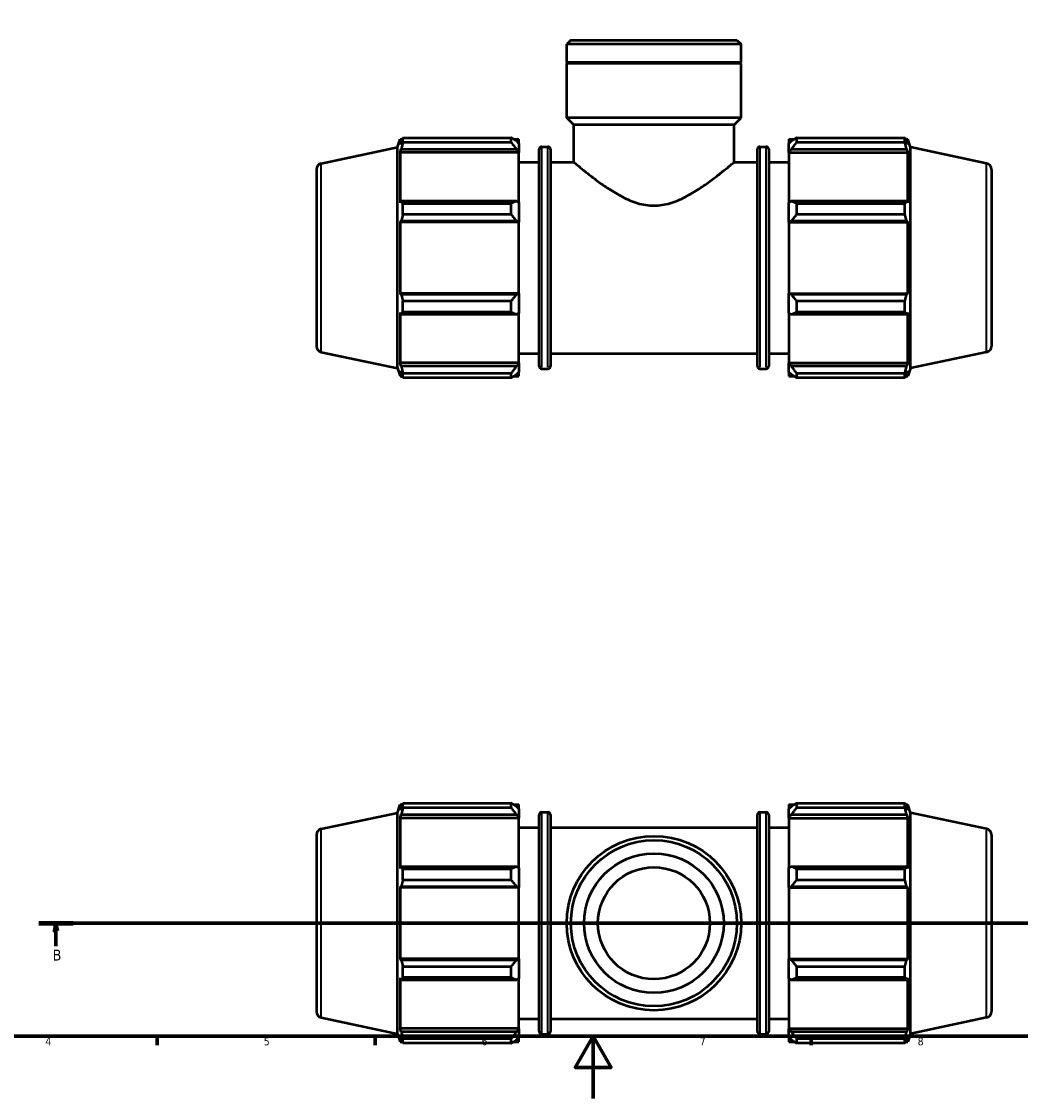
# Model space of a CAD drawing. Header units: millimetres. Extents: x 0 to 931, y 0 to 945.
# Tile 2 of 6: x 237 to 558, y 0 to 346. Entities that reach past the tile are written whole.
import ezdxf

# ---------------------------------------------------------------- set-up
doc = ezdxf.new("R2010")
doc.units = ezdxf.units.MM
doc.linetypes.add('CHAIN', pattern=[0.7087, 0.4724, -0.0591, 0.1181, -0.0591])
for name, color, linetype, lineweight in [('Border (ISO)', 7, 'Continuous', 70), ('Section Line (ISO)', 7, 'CHAIN', 70), ('Visible (ISO)', 7, 'Continuous', 50), ('Visible Narrow (ISO)', 7, 'Continuous', 35)]:
    doc.layers.add(name, color=color, linetype=linetype, lineweight=lineweight)
doc.styles.add('Label Text (ISO)', font='tahoma.ttf')
doc.styles.add('Note Text (ISO)', font='tahoma.ttf')

# ---------------------------------------------------------------- blocks, each defined once
blk = doc.blocks.new('Borders Default Border')
at = {"layer": 'Border (ISO)'}
for p, q in [((280.33, 20), (280.33, 17.1)), ((350.42, 20), (350.42, 17.1)), ((490.58, 20), (490.58, 17.1))]:
    blk.add_line(p, q, dxfattribs=at)
at = {"layer": 'Border (ISO)', "flags": 128}
for points in [[(20, 20), (20, 574), (821, 574), (821, 20), (20, 20)], [(420.5, 0), (420.5, 20), (414.73, 10), (426.27, 10), (420.5, 20)]]:
    blk.add_lwpolyline(points, dxfattribs=at)
at = {"layer": 'Border (ISO)', "color": 232, "true_color": 0xca0064, "char_height": 2.5, "attachment_point": 7, "style": 'Note Text (ISO)'}
for s, insert in [('4', (244.42, 17.1)), ('5', (314.64, 17.05)), ('6', (384.66, 17.05)), ('7', (454.77, 17.1)), ('8', (524.81, 17.04))]:
    blk.add_mtext(s, dxfattribs=dict(at, insert=insert))
blk = doc.blocks.new('2dTransSection0')
at = {"layer": 'Section Line (ISO)', "linetype": 'CHAIN'}
blk.add_line((242.34, 56.35), (700.37, 56.35), dxfattribs=at)
at = {"layer": 'Section Line (ISO)', "linetype": 'Continuous', "lineweight": 140}
for p, q in [((242.34, 56.35), (253.3, 56.35)), ((689.42, 56.35), (700.37, 56.35))]:
    blk.add_line(p, q, dxfattribs=at)
at = {"layer": 'Section Line (ISO)', "linetype": 'Continuous'}
for p, q in [((247.82, 56.35), (247.32, 53.85)), ((247.82, 53.85), (247.82, 56.35)), ((248.32, 53.85), (247.82, 56.35)), ((694.9, 56.35), (694.4, 53.85)), ((694.9, 53.85), (694.9, 56.35)), ((695.4, 53.85), (694.9, 56.35)), ((247.32, 53.85), (248.32, 53.85)), ((247.82, 48.93), (247.82, 53.85)), ((694.4, 53.85), (695.4, 53.85)), ((694.9, 48.93), (694.9, 53.85))]:
    blk.add_line(p, q, dxfattribs=at)
at = {"layer": 'Section Line (ISO)', "linetype": 'Continuous', "flags": 128}
for points in [[(248.32, 53.85), (247.82, 56.35), (247.32, 53.85), (248.32, 53.85)], [(695.4, 53.85), (694.9, 56.35), (694.4, 53.85), (695.4, 53.85)]]:
    blk.add_lwpolyline(points, dxfattribs=at)
at = {"layer": 'Section Line (ISO)'}
for points in [[(248.32, 53.85), (247.82, 56.35), (247.32, 53.85), (248.32, 53.85)], [(695.4, 53.85), (694.9, 56.35), (694.4, 53.85), (695.4, 53.85)]]:
    blk.add_solid(points, dxfattribs=at)
at = {"layer": 'Section Line (ISO)', "char_height": 3.5, "attachment_point": 7, "style": 'Label Text (ISO)'}
for insert in [(246.75, 44.35), (693.83, 44.35)]:
    blk.add_mtext('B', dxfattribs=dict(at, insert=insert))

msp = doc.modelspace()

# ---------------------------------------------------------------- linework, layer by layer
at = {"layer": 'Visible (ISO)'}
for p, q in [((413.348, 340.306), (412.003, 338.961)), ((413.348, 340.306), (466.714, 340.306)), ((466.714, 340.306), (468.059, 338.961)), ((412.003, 333.106), (412.003, 338.961)), ((468.059, 338.961), (412.003, 338.961)), ((468.059, 333.106), (468.059, 338.961)), ((468.059, 333.106), (412.003, 333.106)), ((412.303, 332.806), (412.003, 333.106)), ((468.059, 332.806), (412.003, 332.806)), ((412.003, 315.306), (412.003, 332.806)), ((467.759, 332.806), (468.059, 333.106)), ((468.059, 315.306), (468.059, 332.806)), ((468.059, 315.306), (412.003, 315.306)), ((414.245, 313.064), (412.003, 315.306)), ((465.817, 313.064), (468.059, 315.306)), ((465.817, 313.064), (414.245, 313.064)), ((414.245, 301.056), (414.245, 313.064)), ((465.817, 301.056), (465.817, 313.064)), ((357.571, 305.841), (358.414, 308.436)), ((358.414, 308.436), (358.414, 306.671)), ((358.414, 308.436), (359.115, 308.436)), ((359.347, 308.884), (394.171, 308.884)), ((359.347, 307.401), (359.347, 308.884)), ((394.171, 307.401), (394.171, 308.884)), ((394.886, 308.436), (396.631, 308.436)), ((396.631, 307.062), (396.631, 308.436)), ((483.431, 308.436), (483.431, 307.062)), ((483.431, 308.436), (485.177, 308.436)), ((485.891, 308.884), (485.891, 307.401)), ((485.891, 308.884), (520.716, 308.884)), ((520.716, 307.401), (520.716, 308.884)), ((520.948, 308.436), (521.648, 308.436)), ((521.648, 306.671), (521.648, 308.436)), ((522.491, 305.841), (521.648, 308.436)), ((333.115, 300.643), (357.571, 305.841)), ((357.571, 234.771), (357.571, 305.841)), ((358.814, 307.844), (358.414, 306.671)), ((358.414, 304.128), (358.814, 305.219)), ((358.814, 305.219), (395.811, 305.219)), ((394.171, 307.401), (359.347, 307.401)), ((396.631, 307.062), (395.811, 307.844)), ((395.811, 305.219), (396.631, 304.491)), ((396.631, 307.062), (396.631, 304.491)), ((403.141, 235.436), (403.141, 305.176)), ((403.941, 305.976), (405.958, 305.976)), ((406.758, 305.176), (406.758, 235.436)), ((473.305, 235.436), (473.305, 305.176)), ((474.105, 305.976), (476.121, 305.976)), ((476.921, 305.176), (476.921, 235.436)), ((484.251, 307.844), (483.431, 307.062)), ((483.431, 304.491), (483.431, 307.062)), ((483.431, 304.491), (484.251, 305.219)), ((484.251, 305.219), (521.248, 305.219)), ((520.716, 307.401), (485.891, 307.401)), ((521.648, 306.671), (521.248, 307.844)), ((521.248, 305.219), (521.648, 304.128)), ((522.491, 234.771), (522.491, 305.841)), ((546.947, 300.643), (522.491, 305.841)), ((358.414, 304.128), (358.414, 287.912)), ((396.631, 304.128), (358.414, 304.128)), ((396.631, 304.491), (396.631, 304.128)), ((396.631, 288.102), (396.631, 304.128)), ((483.431, 304.128), (483.431, 304.491)), ((483.431, 304.128), (483.431, 288.102)), ((483.431, 304.128), (521.648, 304.128)), ((521.648, 287.912), (521.648, 304.128)), ((331.531, 298.686), (331.531, 241.926)), ((396.631, 301.056), (403.141, 301.056)), ((406.758, 301.056), (414.245, 301.056)), ((465.817, 301.056), (473.305, 301.056)), ((476.921, 301.056), (483.431, 301.056)), ((548.531, 298.686), (548.531, 241.926)), ((358.814, 288.48), (358.414, 287.912)), ((395.811, 288.48), (358.814, 288.48)), ((359.347, 284.189), (359.347, 287.768)), ((359.347, 287.768), (394.171, 287.768)), ((394.171, 284.189), (394.171, 287.768)), ((396.631, 288.102), (395.811, 288.48)), ((396.631, 288.102), (396.631, 281.895)), ((484.251, 288.48), (483.431, 288.102)), ((483.431, 281.895), (483.431, 288.102)), ((521.248, 288.48), (484.251, 288.48)), ((485.891, 287.768), (485.891, 284.189)), ((485.891, 287.768), (520.716, 287.768)), ((520.716, 284.189), (520.716, 287.768)), ((521.648, 287.912), (521.248, 288.48)), ((394.171, 284.189), (359.347, 284.189)), ((520.716, 284.189), (485.891, 284.189)), ((358.414, 281.772), (358.814, 282.142)), ((396.631, 281.772), (358.414, 281.772)), ((358.414, 281.772), (358.414, 258.84)), ((358.814, 282.142), (395.811, 282.142)), ((395.811, 282.142), (396.631, 281.895)), ((396.631, 281.895), (396.631, 281.772)), ((396.631, 258.84), (396.631, 281.772)), ((483.431, 281.895), (484.251, 282.142)), ((483.431, 281.772), (483.431, 281.895)), ((483.431, 281.772), (483.431, 258.84)), ((483.431, 281.772), (521.648, 281.772)), ((484.251, 282.142), (521.248, 282.142)), ((521.248, 282.142), (521.648, 281.772)), ((521.648, 258.84), (521.648, 281.772)), ((358.814, 258.47), (358.414, 258.84)), ((396.631, 258.84), (358.414, 258.84)), ((395.811, 258.47), (358.814, 258.47)), ((359.347, 252.844), (359.347, 256.423)), ((359.347, 256.423), (394.171, 256.423)), ((394.171, 252.844), (394.171, 256.423)), ((396.631, 258.717), (395.811, 258.47)), ((396.631, 258.84), (396.631, 258.717)), ((396.631, 258.717), (396.631, 252.51)), ((483.431, 258.717), (483.431, 258.84)), ((483.431, 258.84), (521.648, 258.84)), ((484.251, 258.47), (483.431, 258.717)), ((483.431, 252.51), (483.431, 258.717)), ((521.248, 258.47), (484.251, 258.47)), ((485.891, 256.423), (485.891, 252.844)), ((485.891, 256.423), (520.716, 256.423)), ((520.716, 252.844), (520.716, 256.423)), ((521.648, 258.84), (521.248, 258.47)), ((394.171, 252.844), (359.347, 252.844)), ((520.716, 252.844), (485.891, 252.844)), ((358.414, 252.7), (358.814, 252.132)), ((358.414, 252.7), (358.414, 236.484)), ((358.814, 252.132), (395.811, 252.132)), ((395.811, 252.132), (396.631, 252.51)), ((396.631, 236.484), (396.631, 252.51)), ((483.431, 252.51), (484.251, 252.132)), ((483.431, 252.51), (483.431, 236.484)), ((484.251, 252.132), (521.248, 252.132)), ((521.248, 252.132), (521.648, 252.7)), ((521.648, 236.484), (521.648, 252.7)), ((333.115, 239.969), (357.571, 234.771)), ((396.631, 239.556), (403.141, 239.556)), ((406.758, 239.556), (473.305, 239.556)), ((476.921, 239.556), (483.431, 239.556)), ((546.947, 239.969), (522.491, 234.771)), ((358.814, 235.393), (358.414, 236.484)), ((396.631, 236.484), (358.414, 236.484)), ((396.631, 236.121), (395.811, 235.393)), ((396.631, 236.484), (396.631, 236.121)), ((396.631, 236.121), (396.631, 233.55)), ((483.431, 236.121), (483.431, 236.484)), ((483.431, 236.484), (521.648, 236.484)), ((483.431, 233.55), (483.431, 236.121)), ((484.251, 235.393), (483.431, 236.121)), ((521.648, 236.484), (521.248, 235.393)), ((357.571, 234.771), (358.414, 232.176)), ((358.414, 233.941), (358.814, 232.768)), ((358.414, 233.941), (358.414, 232.176)), ((358.414, 232.176), (359.115, 232.176)), ((395.811, 235.393), (358.814, 235.393)), ((359.347, 231.728), (359.347, 233.211)), ((359.347, 233.211), (394.171, 233.211)), ((394.171, 231.728), (394.171, 233.211)), ((394.886, 232.176), (396.631, 232.176)), ((395.811, 232.768), (396.631, 233.55)), ((396.631, 232.176), (396.631, 233.55)), ((403.941, 234.636), (405.958, 234.636)), ((474.105, 234.636), (476.121, 234.636)), ((483.431, 233.55), (484.251, 232.768)), ((483.431, 233.55), (483.431, 232.176)), ((483.431, 232.176), (485.177, 232.176)), ((521.248, 235.393), (484.251, 235.393)), ((485.891, 233.211), (485.891, 231.728)), ((485.891, 233.211), (520.716, 233.211)), ((520.716, 231.728), (520.716, 233.211)), ((520.948, 232.176), (521.648, 232.176)), ((521.248, 232.768), (521.648, 233.941)), ((522.491, 234.771), (521.648, 232.176)), ((521.648, 232.176), (521.648, 233.941)), ((394.171, 231.728), (359.347, 231.728)), ((520.716, 231.728), (485.891, 231.728)), ((357.571, 91.885), (358.414, 94.48)), ((358.414, 94.48), (358.414, 92.715)), ((358.414, 94.48), (359.115, 94.48)), ((358.814, 93.888), (358.414, 92.715)), ((359.347, 93.445), (359.347, 94.928)), ((359.347, 94.928), (394.171, 94.928)), ((394.171, 93.445), (394.171, 94.928)), ((394.886, 94.48), (396.631, 94.48)), ((396.631, 93.106), (395.811, 93.888)), ((396.631, 93.106), (396.631, 94.48)), ((483.431, 94.48), (483.431, 93.106)), ((483.431, 94.48), (485.177, 94.48)), ((484.251, 93.888), (483.431, 93.106)), ((485.891, 94.928), (485.891, 93.445)), ((485.891, 94.928), (520.716, 94.928)), ((520.716, 93.445), (520.716, 94.928)), ((520.948, 94.48), (521.648, 94.48)), ((521.648, 92.715), (521.248, 93.888)), ((521.648, 92.715), (521.648, 94.48)), ((522.491, 91.885), (521.648, 94.48)), ((333.115, 86.686), (357.571, 91.885)), ((357.571, 20.815), (357.571, 91.885)), ((358.414, 90.171), (358.814, 91.262)), ((396.631, 90.171), (358.414, 90.171)), ((358.414, 90.171), (358.414, 73.956)), ((358.814, 91.262), (395.811, 91.262)), ((394.171, 93.445), (359.347, 93.445)), ((395.811, 91.262), (396.631, 90.535)), ((396.631, 93.106), (396.631, 90.535)), ((396.631, 90.535), (396.631, 90.171)), ((396.631, 74.145), (396.631, 90.171)), ((403.141, 21.48), (403.141, 91.22)), ((403.941, 92.02), (405.958, 92.02)), ((406.758, 91.22), (406.758, 21.48)), ((473.305, 21.48), (473.305, 91.22)), ((474.105, 92.02), (476.121, 92.02)), ((476.921, 91.22), (476.921, 21.48)), ((483.431, 90.535), (483.431, 93.106)), ((483.431, 90.535), (484.251, 91.262)), ((483.431, 90.171), (483.431, 90.535)), ((483.431, 90.171), (483.431, 74.145)), ((483.431, 90.171), (521.648, 90.171)), ((484.251, 91.262), (521.248, 91.262)), ((520.716, 93.445), (485.891, 93.445)), ((521.248, 91.262), (521.648, 90.171)), ((521.648, 73.956), (521.648, 90.171)), ((522.491, 20.815), (522.491, 91.885)), ((546.947, 86.686), (522.491, 91.885)), ((396.631, 87.1), (403.141, 87.1)), ((406.758, 87.1), (473.305, 87.1)), ((476.921, 87.1), (483.431, 87.1)), ((331.531, 84.73), (331.531, 27.969)), ((548.531, 84.73), (548.531, 27.969)), ((358.814, 74.524), (358.414, 73.956)), ((395.811, 74.524), (358.814, 74.524)), ((359.347, 70.232), (359.347, 73.812)), ((359.347, 73.812), (394.171, 73.812)), ((394.171, 70.232), (394.171, 73.812)), ((396.631, 74.145), (395.811, 74.524)), ((396.631, 74.145), (396.631, 67.939)), ((484.251, 74.524), (483.431, 74.145)), ((483.431, 67.939), (483.431, 74.145)), ((521.248, 74.524), (484.251, 74.524)), ((485.891, 73.812), (485.891, 70.232)), ((485.891, 73.812), (520.716, 73.812)), ((520.716, 70.232), (520.716, 73.812)), ((521.648, 73.956), (521.248, 74.524)), ((394.171, 70.232), (359.347, 70.232)), ((520.716, 70.232), (485.891, 70.232)), ((358.414, 67.816), (358.814, 68.185)), ((396.631, 67.816), (358.414, 67.816)), ((358.414, 67.816), (358.414, 44.884)), ((358.814, 68.185), (395.811, 68.185)), ((395.811, 68.185), (396.631, 67.939)), ((396.631, 67.939), (396.631, 67.816)), ((396.631, 44.884), (396.631, 67.816)), ((483.431, 67.939), (484.251, 68.185)), ((483.431, 67.816), (483.431, 67.939)), ((483.431, 67.816), (483.431, 44.884)), ((483.431, 67.816), (521.648, 67.816)), ((484.251, 68.185), (521.248, 68.185)), ((521.248, 68.185), (521.648, 67.816)), ((521.648, 44.884), (521.648, 67.816)), ((358.814, 44.514), (358.414, 44.884)), ((396.631, 44.884), (358.414, 44.884)), ((395.811, 44.514), (358.814, 44.514)), ((359.347, 42.467), (394.171, 42.467)), ((359.347, 38.887), (359.347, 42.467)), ((394.171, 38.887), (394.171, 42.467)), ((396.631, 44.76), (395.811, 44.514)), ((396.631, 44.884), (396.631, 44.76)), ((396.631, 44.76), (396.631, 38.554)), ((483.431, 44.76), (483.431, 44.884)), ((483.431, 44.884), (521.648, 44.884)), ((483.431, 38.554), (483.431, 44.76)), ((484.251, 44.514), (483.431, 44.76)), ((521.248, 44.514), (484.251, 44.514)), ((485.891, 42.467), (485.891, 38.887)), ((485.891, 42.467), (520.716, 42.467)), ((520.716, 38.887), (520.716, 42.467)), ((521.648, 44.884), (521.248, 44.514)), ((358.414, 38.743), (358.414, 22.528)), ((358.414, 38.743), (358.814, 38.175)), ((358.814, 38.175), (395.811, 38.175)), ((394.171, 38.887), (359.347, 38.887)), ((395.811, 38.175), (396.631, 38.554)), ((396.631, 22.528), (396.631, 38.554)), ((483.431, 38.554), (483.431, 22.528)), ((483.431, 38.554), (484.251, 38.175)), ((484.251, 38.175), (521.248, 38.175)), ((520.716, 38.887), (485.891, 38.887)), ((521.248, 38.175), (521.648, 38.743)), ((521.648, 22.528), (521.648, 38.743)), ((333.115, 26.013), (357.571, 20.815)), ((396.631, 25.6), (403.141, 25.6)), ((406.758, 25.6), (473.305, 25.6)), ((476.921, 25.6), (483.431, 25.6)), ((546.947, 26.013), (522.491, 20.815)), ((357.571, 20.815), (358.414, 18.22)), ((358.814, 21.437), (358.414, 22.528)), ((396.631, 22.528), (358.414, 22.528)), ((395.811, 21.437), (358.814, 21.437)), ((396.631, 22.164), (395.811, 21.437)), ((396.631, 22.528), (396.631, 22.164)), ((396.631, 22.164), (396.631, 19.593)), ((483.431, 22.164), (483.431, 22.528)), ((483.431, 22.528), (521.648, 22.528)), ((483.431, 19.593), (483.431, 22.164)), ((484.251, 21.437), (483.431, 22.164)), ((521.248, 21.437), (484.251, 21.437)), ((521.648, 22.528), (521.248, 21.437)), ((522.491, 20.815), (521.648, 18.22)), ((358.414, 19.984), (358.814, 18.811)), ((358.414, 19.984), (358.414, 18.22)), ((358.414, 18.22), (359.115, 18.22)), ((359.347, 17.772), (359.347, 19.254)), ((359.347, 19.254), (394.171, 19.254)), ((394.171, 17.772), (359.347, 17.772)), ((394.171, 17.772), (394.171, 19.254)), ((394.886, 18.22), (396.631, 18.22)), ((395.811, 18.811), (396.631, 19.593)), ((396.631, 18.22), (396.631, 19.593)), ((403.941, 20.68), (405.958, 20.68)), ((474.105, 20.68), (476.121, 20.68)), ((483.431, 19.593), (483.431, 18.22)), ((483.431, 19.593), (484.251, 18.811)), ((483.431, 18.22), (485.177, 18.22)), ((485.891, 19.254), (485.891, 17.772)), ((485.891, 19.254), (520.716, 19.254)), ((520.716, 17.772), (485.891, 17.772)), ((520.716, 17.772), (520.716, 19.254)), ((520.948, 18.22), (521.648, 18.22)), ((521.248, 18.811), (521.648, 19.984)), ((521.648, 18.22), (521.648, 19.984))]:
    msp.add_line(p, q, dxfattribs=at)
for radius in [28.028, 26.683, 22.422, 18]:
    msp.add_circle((440.031, 56.35), radius, dxfattribs=at)
for centre, radius, start, end in [((403.941, 305.176), 0.8, 90, 180), ((405.958, 305.176), 0.8, 0, 90), ((474.105, 305.176), 0.8, 90, 180), ((476.121, 305.176), 0.8, 0, 90), ((333.531, 298.686), 2, 102, 180), ((546.531, 298.686), 2, 0, 78), ((333.531, 241.926), 2, 180, 258), ((546.531, 241.926), 2, 282, 0), ((403.941, 235.436), 0.8, 180, 270), ((405.958, 235.436), 0.8, 270, 0), ((474.105, 235.436), 0.8, 180, 270), ((476.121, 235.436), 0.8, 270, 0), ((403.941, 91.22), 0.8, 90, 180), ((405.958, 91.22), 0.8, 0, 90), ((474.105, 91.22), 0.8, 90, 180), ((476.121, 91.22), 0.8, 0, 90), ((333.531, 84.73), 2, 102, 180), ((546.531, 84.73), 2, 0, 78), ((333.531, 27.969), 2, 180, 258), ((546.531, 27.969), 2, 282, 0), ((403.941, 21.48), 0.8, 180, 270), ((405.958, 21.48), 0.8, 270, 0), ((474.105, 21.48), 0.8, 180, 270), ((476.121, 21.48), 0.8, 270, 0)]:
    msp.add_arc(centre, radius, start, end, dxfattribs=at)
for points, weights in [([(358.814, 307.844), (359.07, 308.354), (359.347, 308.884)], [1.00222338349, 1.00151994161, 1]), ([(395.811, 307.844), (395.024, 308.354), (394.171, 308.884)], [1.00594412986, 1.01136250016, 1.01598000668]), ([(485.891, 308.884), (485.038, 308.354), (484.251, 307.844)], [1.01598000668, 1.01136250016, 1.00594412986]), ([(520.716, 308.884), (520.993, 308.354), (521.248, 307.844)], [1, 1.00151994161, 1.00222338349]), ([(359.347, 307.401), (359.07, 306.288), (358.814, 305.219)], [1, 1.00151994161, 1.00222338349]), ([(394.171, 307.401), (395.024, 306.288), (395.811, 305.219)], [1.01598000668, 1.01136250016, 1.00594412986]), ([(484.251, 305.219), (485.038, 306.288), (485.891, 307.401)], [1.00594412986, 1.01136250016, 1.01598000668]), ([(521.248, 305.219), (520.993, 306.288), (520.716, 307.401)], [1.00222338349, 1.00151994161, 1]), ([(358.814, 288.48), (359.07, 288.132), (359.347, 287.768)], [1.00222338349, 1.00151994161, 1]), ([(395.811, 288.48), (395.024, 288.132), (394.171, 287.768)], [1.00594412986, 1.01136250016, 1.01598000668]), ([(485.891, 287.768), (485.038, 288.132), (484.251, 288.48)], [1.01598000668, 1.01136250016, 1.00594412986]), ([(520.716, 287.768), (520.993, 288.132), (521.248, 288.48)], [1, 1.00151994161, 1.00222338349]), ([(359.347, 284.189), (359.07, 283.144), (358.814, 282.142)], [1, 1.00151994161, 1.00222338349]), ([(394.171, 284.189), (395.024, 283.144), (395.811, 282.142)], [1.01598000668, 1.01136250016, 1.00594412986]), ([(484.251, 282.142), (485.038, 283.144), (485.891, 284.189)], [1.00594412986, 1.01136250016, 1.01598000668]), ([(521.248, 282.142), (520.993, 283.144), (520.716, 284.189)], [1.00222338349, 1.00151994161, 1]), ([(358.814, 258.47), (359.07, 257.468), (359.347, 256.423)], [1.00222338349, 1.00151994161, 1]), ([(395.811, 258.47), (395.024, 257.468), (394.171, 256.423)], [1.00594412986, 1.01136250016, 1.01598000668]), ([(485.891, 256.423), (485.038, 257.468), (484.251, 258.47)], [1.01598000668, 1.01136250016, 1.00594412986]), ([(520.716, 256.423), (520.993, 257.468), (521.248, 258.47)], [1, 1.00151994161, 1.00222338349]), ([(359.347, 252.844), (359.07, 252.48), (358.814, 252.132)], [1, 1.00151994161, 1.00222338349]), ([(394.171, 252.844), (395.024, 252.48), (395.811, 252.132)], [1.01598000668, 1.01136250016, 1.00594412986]), ([(484.251, 252.132), (485.038, 252.48), (485.891, 252.844)], [1.00594412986, 1.01136250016, 1.01598000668]), ([(521.248, 252.132), (520.993, 252.48), (520.716, 252.844)], [1.00222338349, 1.00151994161, 1]), ([(358.814, 235.393), (359.07, 234.324), (359.347, 233.211)], [1.00222338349, 1.00151994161, 1]), ([(359.347, 231.728), (359.07, 232.258), (358.814, 232.768)], [1, 1.00151994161, 1.00222338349]), ([(395.811, 235.393), (395.024, 234.324), (394.171, 233.211)], [1.00594412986, 1.01136250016, 1.01598000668]), ([(394.171, 231.728), (395.024, 232.258), (395.811, 232.768)], [1.01598000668, 1.01136250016, 1.00594412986]), ([(485.891, 233.211), (485.038, 234.324), (484.251, 235.393)], [1.01598000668, 1.01136250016, 1.00594412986]), ([(484.251, 232.768), (485.038, 232.258), (485.891, 231.728)], [1.00594412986, 1.01136250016, 1.01598000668]), ([(520.716, 233.211), (520.993, 234.324), (521.248, 235.393)], [1, 1.00151994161, 1.00222338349]), ([(521.248, 232.768), (520.993, 232.258), (520.716, 231.728)], [1.00222338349, 1.00151994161, 1]), ([(358.814, 93.888), (359.07, 94.397), (359.347, 94.928)], [1.00222338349, 1.00151994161, 1]), ([(395.811, 93.888), (395.024, 94.397), (394.171, 94.928)], [1.00594412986, 1.01136250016, 1.01598000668]), ([(485.891, 94.928), (485.038, 94.397), (484.251, 93.888)], [1.01598000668, 1.01136250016, 1.00594412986]), ([(520.716, 94.928), (520.993, 94.397), (521.248, 93.888)], [1, 1.00151994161, 1.00222338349]), ([(359.347, 93.445), (359.07, 92.331), (358.814, 91.262)], [1, 1.00151994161, 1.00222338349]), ([(394.171, 93.445), (395.024, 92.331), (395.811, 91.262)], [1.01598000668, 1.01136250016, 1.00594412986]), ([(484.251, 91.262), (485.038, 92.331), (485.891, 93.445)], [1.00594412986, 1.01136250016, 1.01598000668]), ([(521.248, 91.262), (520.993, 92.331), (520.716, 93.445)], [1.00222338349, 1.00151994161, 1]), ([(358.814, 74.524), (359.07, 74.175), (359.347, 73.812)], [1.00222338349, 1.00151994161, 1]), ([(395.811, 74.524), (395.024, 74.175), (394.171, 73.812)], [1.00594412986, 1.01136250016, 1.01598000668]), ([(485.891, 73.812), (485.038, 74.175), (484.251, 74.524)], [1.01598000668, 1.01136250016, 1.00594412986]), ([(520.716, 73.812), (520.993, 74.175), (521.248, 74.524)], [1, 1.00151994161, 1.00222338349]), ([(359.347, 70.232), (359.07, 69.188), (358.814, 68.185)], [1, 1.00151994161, 1.00222338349]), ([(394.171, 70.232), (395.024, 69.188), (395.811, 68.185)], [1.01598000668, 1.01136250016, 1.00594412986]), ([(484.251, 68.185), (485.038, 69.188), (485.891, 70.232)], [1.00594412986, 1.01136250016, 1.01598000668]), ([(521.248, 68.185), (520.993, 69.188), (520.716, 70.232)], [1.00222338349, 1.00151994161, 1]), ([(358.814, 44.514), (359.07, 43.511), (359.347, 42.467)], [1.00222338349, 1.00151994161, 1]), ([(395.811, 44.514), (395.024, 43.511), (394.171, 42.467)], [1.00594412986, 1.01136250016, 1.01598000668]), ([(485.891, 42.467), (485.038, 43.511), (484.251, 44.514)], [1.01598000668, 1.01136250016, 1.00594412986]), ([(520.716, 42.467), (520.993, 43.511), (521.248, 44.514)], [1, 1.00151994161, 1.00222338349]), ([(359.347, 38.887), (359.07, 38.524), (358.814, 38.175)], [1, 1.00151994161, 1.00222338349]), ([(394.171, 38.887), (395.024, 38.524), (395.811, 38.175)], [1.01598000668, 1.01136250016, 1.00594412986]), ([(484.251, 38.175), (485.038, 38.524), (485.891, 38.887)], [1.00594412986, 1.01136250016, 1.01598000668]), ([(521.248, 38.175), (520.993, 38.524), (520.716, 38.887)], [1.00222338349, 1.00151994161, 1]), ([(358.814, 21.437), (359.07, 20.368), (359.347, 19.254)], [1.00222338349, 1.00151994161, 1]), ([(395.811, 21.437), (395.024, 20.368), (394.171, 19.254)], [1.00594412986, 1.01136250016, 1.01598000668]), ([(485.891, 19.254), (485.038, 20.368), (484.251, 21.437)], [1.01598000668, 1.01136250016, 1.00594412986]), ([(520.716, 19.254), (520.993, 20.368), (521.248, 21.437)], [1, 1.00151994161, 1.00222338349]), ([(359.347, 17.772), (359.07, 18.302), (358.814, 18.811)], [1, 1.00151994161, 1.00222338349]), ([(394.171, 17.772), (395.024, 18.302), (395.811, 18.811)], [1.01598000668, 1.01136250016, 1.00594412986]), ([(484.251, 18.811), (485.038, 18.302), (485.891, 17.772)], [1.00594412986, 1.01136250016, 1.01598000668]), ([(521.248, 18.811), (520.993, 18.302), (520.716, 17.772)], [1.00222338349, 1.00151994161, 1])]:
    msp.add_rational_spline(points, weights, degree=2, dxfattribs=at)
for points, knots in [([(414.245, 301.056), (414.245, 301.056), (414.42, 300.909), (415.121, 300.325), (415.648, 299.887), (416.999, 298.784), (417.824, 298.117), (419.685, 296.655), (420.72, 295.861), (422.924, 294.238), (424.182, 293.344), (426.91, 291.56), (428.379, 290.67), (431.474, 289.071), (433.102, 288.363), (436.482, 287.354), (438.236, 287.059), (440.031, 287.059)], [12.649456, 12.649456, 12.649456, 12.649456, 13.1650971, 13.1650971, 13.6807381, 13.6807381, 14.1963792, 14.1963792, 14.7120203, 14.7120203, 15.2505006, 15.2505006, 15.7889808, 15.7889808, 16.3274611, 16.3274611, 16.8659413, 16.8659413, 16.8659413, 16.8659413]), ([(440.031, 287.059), (441.826, 287.059), (443.581, 287.354), (446.961, 288.363), (448.588, 289.071), (451.684, 290.67), (453.152, 291.56), (455.88, 293.344), (457.139, 294.238), (459.343, 295.861), (460.377, 296.655), (462.238, 298.117), (463.064, 298.784), (464.415, 299.887), (464.941, 300.325), (465.643, 300.909), (465.817, 301.056), (465.817, 301.056)], [0, 0, 0, 0, 0.5384802, 0.5384802, 1.0769605, 1.0769605, 1.6154407, 1.6154407, 2.153921, 2.153921, 2.6695621, 2.6695621, 3.1852032, 3.1852032, 3.7008442, 3.7008442, 4.2164853, 4.2164853, 4.2164853, 4.2164853])]:
    msp.add_open_spline(points, degree=3, knots=knots, dxfattribs=at)
at = {"layer": 'Visible Narrow (ISO)'}
for p, q in [((403.941, 305.537), (403.941, 235.075)), ((405.958, 235.075), (405.958, 305.537)), ((474.105, 305.537), (474.105, 235.075)), ((476.121, 235.075), (476.121, 305.537)), ((333.115, 240.343), (333.115, 300.269)), ((546.947, 240.343), (546.947, 300.269)), ((403.941, 91.58), (403.941, 21.119)), ((405.958, 21.119), (405.958, 91.58)), ((474.105, 91.58), (474.105, 21.119)), ((476.121, 21.119), (476.121, 91.58)), ((333.115, 26.386), (333.115, 86.313)), ((546.947, 26.386), (546.947, 86.313))]:
    msp.add_line(p, q, dxfattribs=at)

# ---------------------------------------------------------------- block references
msp.add_blockref('Borders Default Border', (0, 0))
at = {"layer": 'Section Line (ISO)'}
msp.add_blockref('2dTransSection0', (0, 0), dxfattribs=at)

doc.saveas('drawing.dxf')
